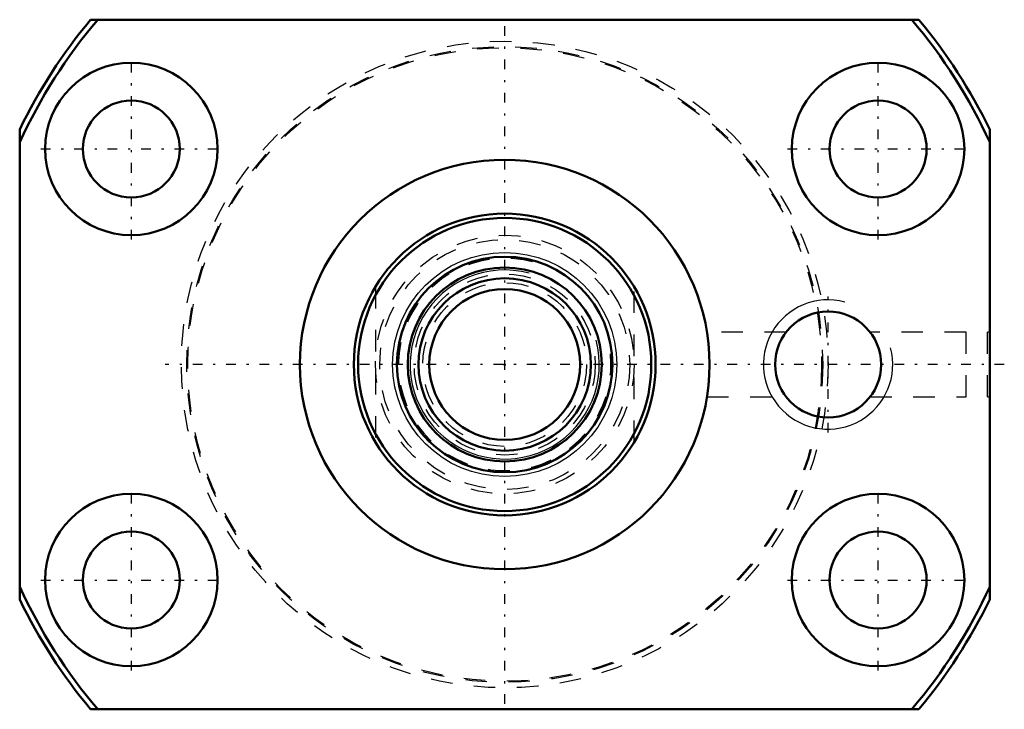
# Model space of a CAD drawing. Header units: millimetres. Extents: x -22.5 to 23.2, y -16 to 16.
import ezdxf

# ---------------------------------------------------------------- set-up
doc = ezdxf.new("R2010")
doc.units = ezdxf.units.MM
doc.linetypes.add('Center', pattern=[1.5, 0.45, -0.5, 0.05, -0.5])
doc.linetypes.add('Dashed', pattern=[2, 1, -1])
for name, color, linetype, lineweight in [('2d ConnectionPoints', 7, 'Continuous', 50), ('AM_0', 7, 'Continuous', 50), ('AM_4', 3, 'Continuous', 25), ('AM_5', 3, 'Continuous', 25), ('AM_7', 7, 'Center', 25), ('AM_9', 6, 'Dashed', 25)]:
    doc.layers.add(name, color=color, linetype=linetype, lineweight=lineweight)

# ---------------------------------------------------------------- blocks, each defined once
blk = doc.blocks.new('1_BNK_1205_2_5RRG0_330LC5YRR0_Nut_0_in_BNK1205_2_5RRG0_330LC5Y_1500__2')
at = {"layer": 'AM_0'}
for p, q in [((19.209, 16), (-19.209, 16)), ((-22.5, 10.897), (-22.5, -10.897)), ((22.5, -10.897), (22.5, 10.897)), ((-19.209, -16), (19.209, -16))]:
    blk.add_line(p, q, dxfattribs=at)
for centre, radius in [((-17.321, 10), 4), ((17.321, 10), 4), ((-17.321, 10), 2.25), ((17.321, 10), 2.25), ((0, 0), 9.5), ((15, 0), 2.459), ((-17.321, -10), 4), ((17.321, -10), 4), ((-17.321, -10), 2.25), ((17.321, -10), 2.25)]:
    blk.add_circle(centre, radius, dxfattribs=at)
for radius, start, end in [(25, 140.2082, 154.1581), (24.75, 139.7244, 155.38), (24.75, 24.62, 40.2756), (25, 25.8419, 39.7918), (24.75, 204.62, 220.2756), (24.75, 319.7244, 335.38), (25, 205.8419, 219.7918), (25, 320.2082, 334.1581)]:
    blk.add_arc((0, 0), radius, start, end, dxfattribs=at)
at = {"layer": 'AM_5'}
blk.add_arc((15, 0), 3, 75, 15, dxfattribs=at)
at = {"layer": 'AM_7'}
for p, q in [((0, -15.75), (0, 15.75)), ((-17.321, 5.8), (-17.321, 14.2)), ((17.321, 5.8), (17.321, 14.2)), ((-21.521, 10), (-13.121, 10)), ((13.121, 10), (21.521, 10)), ((15, -3.15), (15, 3.15)), ((23.175, 0), (-15.75, 0)), ((-17.321, -14.2), (-17.321, -5.8)), ((17.321, -14.2), (17.321, -5.8)), ((-21.521, -10), (-13.121, -10)), ((13.121, -10), (21.521, -10))]:
    blk.add_line(p, q, dxfattribs=at)
at = {"layer": 'AM_9'}
for p, q in [((13.051, 1.5), (9.382, 1.5)), ((21.4, 1.5), (16.949, 1.5)), ((21.4, -1.5), (21.4, 1.5)), ((22.4, -1.5), (22.4, 1.5)), ((22.5, 1.5), (22.4, 1.5)), ((9.381, -1.5), (13.049, -1.5)), ((16.951, -1.5), (21.4, -1.5)), ((22.4, -1.5), (22.5, -1.5))]:
    blk.add_line(p, q, dxfattribs=at)
for radius in [15, 14.75, 14.7]:
    blk.add_circle((0, 0), radius, dxfattribs=at)
blk = doc.blocks.new('2_BNK_1205_2_5RRG0_330LC5Y_Shaft_0_in_BNK1205_2_5RRG0_330LC5Y_1500__2')
at = {"layer": 'AM_0'}
for radius in [7, 6.8, 5, 4.5, 4, 3.5]:
    blk.add_circle((0, 0), radius, dxfattribs=at)
at = {"layer": 'AM_4'}
blk.add_circle((0, 0), 5.2, dxfattribs=at)
at = {"layer": 'AM_5', "linetype": 'Dashed'}
blk.add_arc((0, 0), 4.927, 75, 15, dxfattribs=at)
at = {"layer": 'AM_5'}
blk.add_arc((0, 0), 4.387, 75, 15, dxfattribs=at)
at = {"layer": 'AM_9'}
for p, q in [((-6, 3.606), (-6, -3.606)), ((6, -3.606), (6, 3.606))]:
    blk.add_line(p, q, dxfattribs=at)
for radius in [6, 5.8, 4.2, 3.8]:
    blk.add_circle((0, 0), radius, dxfattribs=at)

msp = doc.modelspace()

# ---------------------------------------------------------------- linework, layer by layer
at = {"layer": '2d ConnectionPoints'}
msp.add_point((0, 0), dxfattribs=at)
msp.add_point((0, 0), dxfattribs=at)

# ---------------------------------------------------------------- block references
for name in ['1_BNK_1205_2_5RRG0_330LC5YRR0_Nut_0_in_BNK1205_2_5RRG0_330LC5Y_1500__2', '2_BNK_1205_2_5RRG0_330LC5Y_Shaft_0_in_BNK1205_2_5RRG0_330LC5Y_1500__2']:
    msp.add_blockref(name, (0, 0))

doc.saveas('drawing.dxf')
